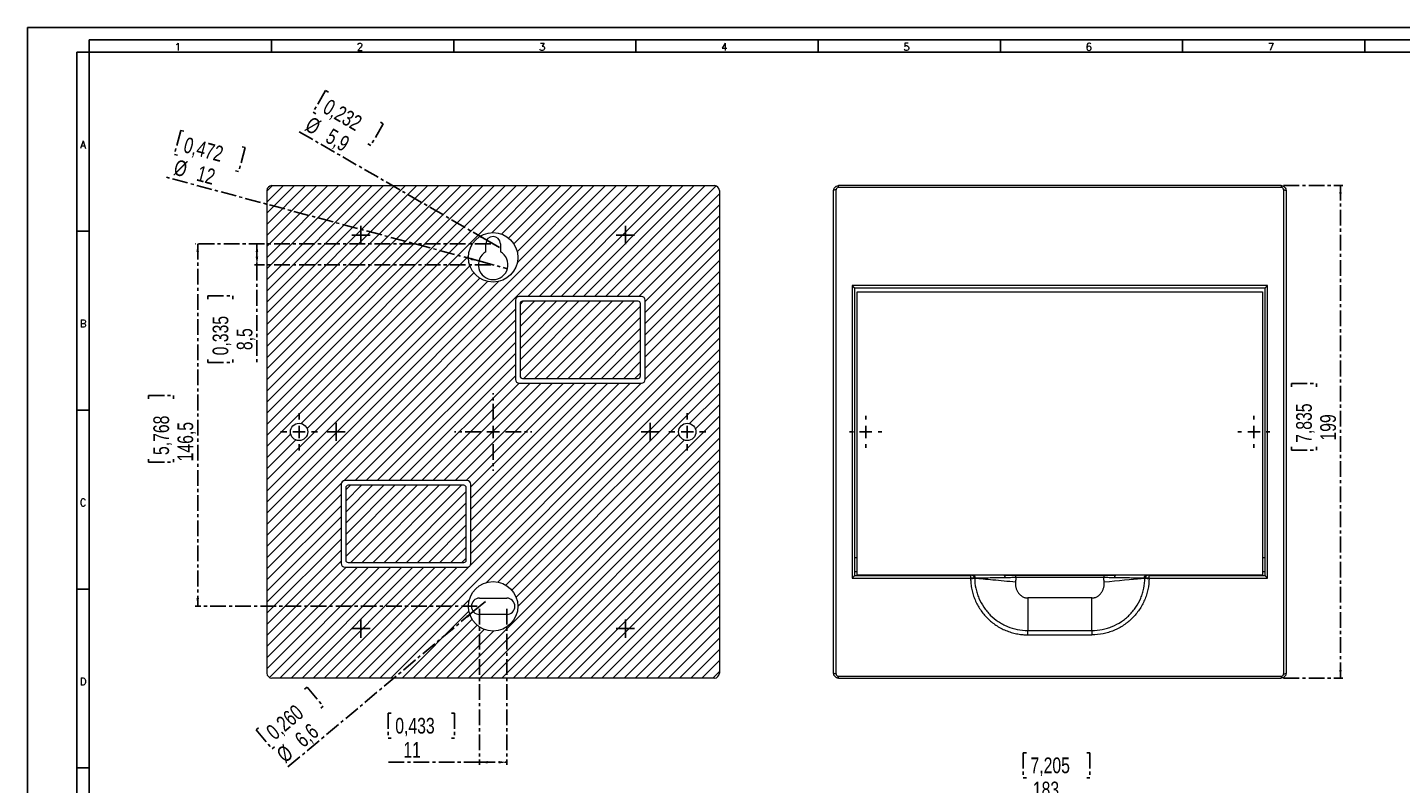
# Model space of a CAD drawing. Header units: millimetres. Extents: x 0 to 841, y 0 to 594.
# Tile 2 of 3: x 0 to 555, y 288 to 594. Entities that reach past the tile are written whole.
import ezdxf

# ---------------------------------------------------------------- set-up
doc = ezdxf.new("R2010")
doc.units = ezdxf.units.MM
doc.linetypes.add('CENTER', pattern=[10.16, 6.35, -1.27, 1.27, -1.27])
doc.layers.add('CENTRO', color=7, linetype='CENTER')
doc.layers.add('FORMATO', color=7, linetype='Continuous')
doc.styles.add('SLDTEXTSTYLE0', font='ROMANS')
doc.styles.add('SLDTEXTSTYLE3', font='TXT', dxfattribs={"width": 0.75})
doc.dimstyles.new('SLDDIMSTYLE0', dxfattribs={"dimtxt": 6.35, "dimasz": 3.302, "dimexe": 0, "dimexo": 0.0625, "dimgap": 1.5875, "dimtad": 1, "dimdec": 1, "dimrnd": 1e-09, "dimzin": 12, "dimdsep": 46, "dimtxsty": 'SLDTEXTSTYLE3', "dimsah": 1, "dimcen": 0.09, "dimadec": 0, "dimazin": 3, "dimtfac": 1, "dimtdec": 1, "dimtofl": 0, "dimtmove": 0, "dimatfit": 3, "dimfxl": 0, "dimfrac": 2, "dimtolj": 1, "dimtzin": 12, "dimarcsym": 0})
doc.dimstyles.new('SLDDIMSTYLE1', dxfattribs={"dimtxt": 6.35, "dimasz": 3.302, "dimexe": 0, "dimexo": 0.0625, "dimgap": 1.5875, "dimtad": 1, "dimdec": 1, "dimrnd": 1e-09, "dimzin": 12, "dimdsep": 46, "dimtxsty": 'SLDTEXTSTYLE3', "dimblk1": 'NONE', "dimsah": 1, "dimcen": 0, "dimadec": 0, "dimazin": 3, "dimtfac": 1, "dimtdec": 1, "dimtmove": 0, "dimatfit": 3, "dimldrblk": 'NONE', "dimfxl": 0, "dimfrac": 2, "dimtolj": 1, "dimtzin": 12, "dimarcsym": 0})

# ---------------------------------------------------------------- blocks, each defined once
blk = doc.blocks.new('_D')
at = {"layer": 'CENTRO'}
for p, q in [((508.04, 530.1), (532.04, 530.1)), ((531.04, 331.1), (531.04, 530.1)), ((511.2, 448.86), (511.2, 450.15)), ((511.2, 450.15), (521.29, 450.15)), ((521.29, 450.15), (521.29, 448.86)), ((511.2, 424.53), (511.2, 423.25)), ((511.2, 423.25), (521.29, 423.25)), ((521.29, 423.25), (521.29, 424.53)), ((508.04, 331.1), (532.04, 331.1))]:
    blk.add_line(p, q, dxfattribs=at)
for points in [[(531.04, 530.1), (530.54, 526.79), (531.55, 526.79)], [(531.04, 331.1), (531.55, 334.4), (530.54, 334.4)]]:
    blk.add_solid(points, dxfattribs=at)
at = {"layer": 'CENTRO', "char_height": 6.35, "attachment_point": 1, "rotation": 90, "style": 'SLDTEXTSTYLE3'}
for s, insert in [('7,835', (513.1, 426.14, -44.71)), ('199', (522.86, 427.08, -44.71))]:
    blk.add_mtext(s, dxfattribs=dict(at, insert=insert))
blk = doc.blocks.new('SW_CENTERMARKSYMBOL_0')
at = {"layer": 'CENTRO', "color": 0}
for p, q in [((0, 5), (0, 6.5)), ((-5, 0), (-6.5, 0)), ((0, 0), (-2.5, 0)), ((0, 0), (0, 2.5)), ((0, 0), (0, -2.5)), ((0, 0), (2.5, 0)), ((5, 0), (6.5, 0)), ((0, -5), (0, -6.5))]:
    blk.add_line(p, q, dxfattribs=at)
blk = doc.blocks.new('SW_CENTERMARKSYMBOL_1')
at = {"layer": 'CENTRO', "color": 0}
for p, q in [((0, 5), (0, 6.5)), ((-5, 0), (-6.5, 0)), ((0, 0), (-2.5, 0)), ((0, 0), (0, 2.5)), ((0, 0), (0, -2.5)), ((0, 0), (2.5, 0)), ((5, 0), (6.5, 0)), ((0, -5), (0, -6.5))]:
    blk.add_line(p, q, dxfattribs=at)
blk = doc.blocks.new('_D_2')
at = {"layer": 'CENTRO'}
for p, q in [((404.07, 300.92), (402.78, 300.92)), ((402.78, 300.92), (402.78, 290.83)), ((428.4, 300.92), (429.68, 300.92)), ((429.68, 300.92), (429.68, 290.83)), ((402.78, 290.83), (404.07, 290.83)), ((429.68, 290.83), (428.4, 290.83)), ((326.04, 270.08), (326.04, 282.08)), ((326.04, 281.08), (509.04, 281.08)), ((509.04, 270.08), (509.04, 282.08))]:
    blk.add_line(p, q, dxfattribs=at)
for points in [[(326.04, 281.08), (329.34, 280.57), (329.34, 281.58)], [(509.04, 281.08), (505.74, 281.58), (505.74, 280.57)]]:
    blk.add_solid(points, dxfattribs=at)
at = {"layer": 'CENTRO', "char_height": 6.35, "attachment_point": 1, "style": 'SLDTEXTSTYLE3'}
for s, insert in [('7,205', (405.68, 299.02, 0.1)), ('183', (406.62, 289.26, 0.1))]:
    blk.add_mtext(s, dxfattribs=dict(at, insert=insert))
blk = doc.blocks.new('_D_3')
at = {"layer": 'CENTRO'}
for p, q in [((120.59, 568.52), (115.54, 559.78)), ((121.7, 567.88), (120.59, 568.52)), ((115.54, 559.78), (116.66, 559.14)), ((142.77, 555.71), (143.89, 555.07)), ((185.8, 508.07), (109.88, 551.9)), ((143.89, 555.07), (138.84, 546.33)), ((138.84, 546.33), (137.73, 546.98)), ((185.8, 508.07), (190.91, 505.12))]:
    blk.add_line(p, q, dxfattribs=at)
blk.add_solid([(185.8, 508.07), (183.19, 510.16), (182.68, 509.28)], dxfattribs=at)
at = {"layer": 'CENTRO', "char_height": 6.35, "attachment_point": 1, "rotation": 330, "style": 'SLDTEXTSTYLE3'}
for s, insert in [('0,232', (122.14, 565.42, -44.71)), ('%%c', (114.95, 558.31, -44.71)), ('5,9', (123.25, 553.52, -44.71))]:
    blk.add_mtext(s, dxfattribs=dict(at, insert=insert))
blk = doc.blocks.new('_NONE')
blk = doc.blocks.new('_D_4')
at = {"layer": 'CENTRO'}
for p, q in [((62.04, 552.44), (59.43, 542.7)), ((63.29, 552.11), (62.04, 552.44)), ((88.03, 545.48), (85.42, 535.74)), ((86.78, 545.81), (88.03, 545.48)), ((59.43, 542.7), (60.68, 542.37)), ((182.56, 499.65), (55.98, 533.56)), ((85.42, 535.74), (84.17, 536.07)), ((182.56, 499.65), (194.15, 496.54))]:
    blk.add_line(p, q, dxfattribs=at)
blk.add_solid([(182.56, 499.65), (179.5, 500.99), (179.24, 500.01)], dxfattribs=at)
at = {"layer": 'CENTRO', "char_height": 6.35, "attachment_point": 1, "rotation": 345, "style": 'SLDTEXTSTYLE3'}
for s, insert in [('0,472', (64.35, 549.86, -44.71)), ('%%c', (60.37, 540.82, -44.71)), ('12', (69.63, 538.34, -44.71))]:
    blk.add_mtext(s, dxfattribs=dict(at, insert=insert))
blk = doc.blocks.new('_D_5')
at = {"layer": 'CENTRO'}
for p, q in [((187.35, 506.6), (91.82, 506.6)), ((92.82, 506.6), (92.82, 498.1)), ((187.35, 498.1), (91.82, 498.1)), ((92.82, 498.1), (92.82, 457.64)), ((72.97, 484.22), (72.97, 485.51)), ((72.97, 485.51), (83.06, 485.51)), ((83.06, 485.51), (83.06, 484.22)), ((72.97, 459.9), (72.97, 458.61)), ((72.97, 458.61), (83.06, 458.61)), ((83.06, 458.61), (83.06, 459.9))]:
    blk.add_line(p, q, dxfattribs=at)
for points in [[(92.82, 506.6), (92.31, 503.29), (93.33, 503.29)], [(92.82, 498.1), (93.33, 501.4), (92.31, 501.4)]]:
    blk.add_solid(points, dxfattribs=at)
at = {"layer": 'CENTRO', "char_height": 6.35, "attachment_point": 1, "rotation": 90, "style": 'SLDTEXTSTYLE3'}
for s, insert in [('0,335', (74.88, 461.51, -44.71)), ('8,5', (84.63, 463.62, -44.71))]:
    blk.add_mtext(s, dxfattribs=dict(at, insert=insert))
blk = doc.blocks.new('_D_6')
at = {"layer": 'CENTRO'}
for p, q in [((187.35, 506.6), (67.85, 506.6)), ((68.85, 506.6), (68.85, 360.1)), ((49.01, 443.95), (49.01, 445.24)), ((49.01, 445.24), (59.1, 445.24)), ((59.1, 445.24), (59.1, 443.95)), ((49.01, 419.63), (49.01, 418.34)), ((49.01, 418.34), (59.1, 418.34)), ((59.1, 418.34), (59.1, 419.63)), ((181.85, 360.1), (67.85, 360.1))]:
    blk.add_line(p, q, dxfattribs=at)
for points in [[(68.85, 506.6), (68.35, 503.29), (69.36, 503.29)], [(68.85, 360.1), (69.36, 363.4), (68.35, 363.4)]]:
    blk.add_solid(points, dxfattribs=at)
at = {"layer": 'CENTRO', "char_height": 6.35, "attachment_point": 1, "rotation": 90, "style": 'SLDTEXTSTYLE3'}
for s, insert in [('5,768', (50.91, 421.23, -44.71)), ('146,5', (60.67, 418.66, -44.71))]:
    blk.add_mtext(s, dxfattribs=dict(at, insert=insert))
blk = doc.blocks.new('_D_7')
at = {"layer": 'CENTRO'}
for p, q in [((180.32, 357.98), (185.38, 362.21)), ((180.32, 357.98), (104.42, 294.44)), ((112.11, 326.66), (113.1, 327.49)), ((113.1, 327.49), (119.57, 319.75)), ((119.57, 319.75), (118.59, 318.92)), ((93.46, 311.05), (92.47, 310.22)), ((92.47, 310.22), (98.95, 302.48)), ((98.95, 302.48), (99.93, 303.31))]:
    blk.add_line(p, q, dxfattribs=at)
blk.add_solid([(180.32, 357.98), (177.46, 356.25), (178.12, 355.47)], dxfattribs=at)
at = {"layer": 'CENTRO', "char_height": 6.35, "attachment_point": 1, "rotation": 39.932, "style": 'SLDTEXTSTYLE3'}
for s, insert in [('0,260', (95.91, 310.62, -44.71)), ('6,6', (107.47, 307.57, -44.71)), ('%%c', (100.12, 301.42, -44.71))]:
    blk.add_mtext(s, dxfattribs=dict(at, insert=insert))
blk = doc.blocks.new('_D_8')
at = {"layer": 'CENTRO'}
for p, q in [((182.85, 359.1), (182.85, 296.1)), ((193.85, 359.1), (193.85, 296.1)), ((147.15, 316.94), (145.87, 316.94)), ((145.87, 316.94), (145.87, 306.85)), ((171.48, 316.94), (172.77, 316.94)), ((172.77, 316.94), (172.77, 306.85)), ((145.87, 306.85), (147.15, 306.85)), ((172.77, 306.85), (171.48, 306.85)), ((182.85, 297.1), (144.9, 297.1)), ((182.85, 297.1), (193.85, 297.1))]:
    blk.add_line(p, q, dxfattribs=at)
for points in [[(182.85, 297.1), (186.16, 296.59), (186.16, 297.6)], [(193.85, 297.1), (190.55, 297.6), (190.55, 296.59)]]:
    blk.add_solid(points, dxfattribs=at)
at = {"layer": 'CENTRO', "char_height": 6.35, "attachment_point": 1, "style": 'SLDTEXTSTYLE3'}
for s, insert in [('0,433', (148.76, 315.04, -44.71)), ('11', (152.05, 305.28, -44.71))]:
    blk.add_mtext(s, dxfattribs=dict(at, insert=insert))
blk = doc.blocks.new('SW_CENTERMARKSYMBOL_2')
at = {"layer": 'CENTRO', "color": 0}
for p, q in [((0, 5), (0, 7.5)), ((-5, 0), (-7.5, 0)), ((0, 0), (-2.5, 0)), ((0, 0), (0, 2.5)), ((0, 0), (0, -2.5)), ((0, 0), (2.5, 0)), ((5, 0), (7.5, 0)), ((0, -5), (0, -7.5))]:
    blk.add_line(p, q, dxfattribs=at)
blk = doc.blocks.new('SW_CENTERMARKSYMBOL_3')
at = {"layer": 'CENTRO', "color": 0}
for p, q in [((0, 5), (0, 7.5)), ((-5, 0), (-7.5, 0)), ((0, 0), (-2.5, 0)), ((0, 0), (0, 2.5)), ((0, 0), (0, -2.5)), ((0, 0), (2.5, 0)), ((5, 0), (7.5, 0)), ((0, -5), (0, -7.5))]:
    blk.add_line(p, q, dxfattribs=at)
blk = doc.blocks.new('SW_CENTERMARKSYMBOL_4')
at = {"layer": 'CENTRO', "color": 0}
for p, q in [((0, 5), (0, 15.7)), ((-5, 0), (-15.7, 0)), ((0, 0), (-2.5, 0)), ((0, 0), (0, 2.5)), ((0, 0), (0, -2.5)), ((0, 0), (2.5, 0)), ((5, 0), (15.7, 0)), ((0, -5), (0, -15.7))]:
    blk.add_line(p, q, dxfattribs=at)
blk = doc.blocks.new('SW_CENTERMARKSYMBOL_5')
at = {"layer": 'CENTRO', "color": 0}
for p, q in [((-2.5, 0), (-3.65, 0)), ((0, 0), (-2.5, 0)), ((0, 2.5), (0, 3.65)), ((0, 0), (0, 2.5)), ((0, 0), (0, -2.5)), ((0, 0), (2.5, 0)), ((2.5, 0), (3.65, 0)), ((0, -2.5), (0, -3.65))]:
    blk.add_line(p, q, dxfattribs=at)
blk = doc.blocks.new('SW_CENTERMARKSYMBOL_6')
at = {"layer": 'CENTRO', "color": 0}
for p, q in [((-2.5, 0), (-3.7, 0)), ((0, 0), (-2.5, 0)), ((0, 2.5), (0, 3.7)), ((0, 0), (0, 2.5)), ((0, 0), (0, -2.5)), ((0, 0), (2.5, 0)), ((2.5, 0), (3.7, 0)), ((0, -2.5), (0, -3.7))]:
    blk.add_line(p, q, dxfattribs=at)
blk = doc.blocks.new('SW_CENTERMARKSYMBOL_7')
at = {"layer": 'CENTRO', "color": 0}
for p, q in [((-2.5, 0), (-3.7, 0)), ((0, 0), (-2.5, 0)), ((0, 2.5), (0, 3.7)), ((0, 0), (0, 2.5)), ((0, 0), (0, -2.5)), ((0, 0), (2.5, 0)), ((2.5, 0), (3.7, 0)), ((0, -2.5), (0, -3.7))]:
    blk.add_line(p, q, dxfattribs=at)
blk = doc.blocks.new('SW_CENTERMARKSYMBOL_8')
at = {"layer": 'CENTRO', "color": 0}
for p, q in [((-2.5, 0), (-3.7, 0)), ((0, 0), (-2.5, 0)), ((0, 2.5), (0, 3.7)), ((0, 0), (0, 2.5)), ((0, 0), (0, -2.5)), ((0, 0), (2.5, 0)), ((2.5, 0), (3.7, 0)), ((0, -2.5), (0, -3.7))]:
    blk.add_line(p, q, dxfattribs=at)
blk = doc.blocks.new('SW_CENTERMARKSYMBOL_9')
at = {"layer": 'CENTRO', "color": 0}
for p, q in [((-2.5, 0), (-3.7, 0)), ((0, 0), (-2.5, 0)), ((0, 2.5), (0, 3.7)), ((0, 0), (0, 2.5)), ((0, 0), (0, -2.5)), ((0, 0), (2.5, 0)), ((2.5, 0), (3.7, 0)), ((0, -2.5), (0, -3.7))]:
    blk.add_line(p, q, dxfattribs=at)
blk = doc.blocks.new('SW_CENTERMARKSYMBOL_10')
at = {"layer": 'CENTRO', "color": 0}
for p, q in [((-2.5, 0), (-3.65, 0)), ((0, 0), (-2.5, 0)), ((0, 2.5), (0, 3.65)), ((0, 0), (0, 2.5)), ((0, 0), (0, -2.5)), ((0, 0), (2.5, 0)), ((2.5, 0), (3.65, 0)), ((0, -2.5), (0, -3.65))]:
    blk.add_line(p, q, dxfattribs=at)

msp = doc.modelspace()

# ---------------------------------------------------------------- hatches: boundary and pattern name
at = {"linetype": 'Continuous', "lineweight": 0}
h = msp.add_hatch(dxfattribs=at)
h.set_pattern_fill('ANSI31', style=0)
edge = h.paths.add_edge_path(flags=0)
edge.add_line((279.85, 333.1), (279.85, 528.1))
edge.add_arc((277.85, 528.1), 2, 0, 90)
edge.add_line((277.85, 530.1), (98.85, 530.1))
edge.add_arc((98.85, 528.1), 2, 90, 180)
edge.add_line((96.85, 528.1), (96.85, 333.1))
edge.add_arc((98.85, 333.1), 2, 180, 270)
edge.add_line((98.85, 331.1), (277.85, 331.1))
edge.add_arc((277.85, 333.1), 2, 270, 360)
edge = h.paths.add_edge_path(flags=0)
edge.add_arc((128.35, 377.4), 1.5, 180, 270, ccw=False)
edge.add_line((126.85, 377.4), (126.85, 409.4))
edge.add_arc((128.35, 409.4), 1.5, 90, 180, ccw=False)
edge.add_line((128.35, 410.9), (177.85, 410.9))
edge.add_arc((177.85, 409.4), 1.5, 0, 90, ccw=False)
edge.add_line((179.35, 409.4), (179.35, 377.4))
edge.add_arc((177.85, 377.4), 1.5, 270, 360, ccw=False)
edge.add_line((177.85, 375.9), (128.35, 375.9))
edge = h.paths.add_edge_path(flags=0)
edge.add_arc((248.35, 483.8), 1.5, 0, 90, ccw=False)
edge.add_line((249.85, 483.8), (249.85, 451.8))
edge.add_arc((248.35, 451.8), 1.5, 270, 360, ccw=False)
edge.add_line((248.35, 450.3), (198.85, 450.3))
edge.add_arc((198.85, 451.8), 1.5, 180, 270, ccw=False)
edge.add_line((197.35, 451.8), (197.35, 483.8))
edge.add_arc((198.85, 483.8), 1.5, 90, 180, ccw=False)
edge.add_line((198.85, 485.3), (248.35, 485.3))
edge = h.paths.add_edge_path(flags=0)
edge.add_arc((188.35, 501.1), 10, 0, 360)
edge = h.paths.add_edge_path(flags=0)
edge.add_arc((188.35, 360.1), 10, 0, 360)
edge = h.paths.add_edge_path(flags=0)
edge.add_arc((266.85, 430.6), 3.5, 0, 360)
edge = h.paths.add_edge_path(flags=0)
edge.add_arc((109.85, 430.6), 3.5, 0, 360)
h = msp.add_hatch(dxfattribs=at)
h.set_pattern_fill('ANSI31', style=0)
edge = h.paths.add_edge_path(flags=0)
edge.add_line((246.95, 483.4), (200.25, 483.4))
edge.add_arc((200.25, 482.4), 1, 90, 180)
edge.add_line((199.25, 482.4), (199.25, 453.2))
edge.add_arc((200.25, 453.2), 1, 180, 270)
edge.add_line((200.25, 452.2), (246.95, 452.2))
edge.add_arc((246.95, 453.2), 1, 270, 360)
edge.add_line((247.95, 453.2), (247.95, 482.4))
edge.add_arc((246.95, 482.4), 1, 360, 450)
h = msp.add_hatch(dxfattribs=at)
h.set_pattern_fill('ANSI31', style=0)
edge = h.paths.add_edge_path(flags=0)
edge.add_line((176.45, 409), (129.75, 409))
edge.add_arc((129.75, 408), 1, 90, 180)
edge.add_line((128.75, 408), (128.75, 378.8))
edge.add_arc((129.75, 378.8), 1, 180, 270)
edge.add_line((129.75, 377.8), (176.45, 377.8))
edge.add_arc((176.45, 378.8), 1, 270, 360)
edge.add_line((177.45, 378.8), (177.45, 408))
edge.add_arc((176.45, 408), 1, 360, 450)

# ---------------------------------------------------------------- linework, layer by layer
at = {"color": 7, "linetype": 'Continuous', "lineweight": 15}
for p, q in [((96.85, 528.1), (96.85, 333.1)), ((98.85, 530.1), (277.85, 530.1)), ((279.85, 528.1), (279.85, 333.1)), ((327.04, 332.84), (327.04, 528.35)), ((328.04, 529.35), (328.04, 530.1)), ((507.04, 530.1), (328.04, 530.1)), ((507.04, 529.35), (328.04, 529.35)), ((507.04, 530.1), (507.04, 529.35)), ((508.04, 528.35), (508.04, 332.84)), ((185.4, 503.32), (185.4, 506.6)), ((191.3, 506.6), (191.3, 503.32)), ((333.54, 489.75), (333.54, 371.44)), ((501.54, 489.75), (333.54, 489.75)), ((501.54, 371.44), (501.54, 489.75)), ((197.35, 483.8), (197.35, 451.8)), ((248.35, 485.3), (198.85, 485.3)), ((246.95, 483.4), (200.25, 483.4)), ((249.85, 451.8), (249.85, 483.8)), ((500.54, 488.61), (334.54, 488.61)), ((335.54, 487.18), (499.54, 487.18)), ((335.54, 372.68), (335.54, 487.18)), ((335.54, 487.18), (499.54, 487.18)), ((335.54, 487.18), (335.54, 487.18)), ((499.54, 487.18), (499.54, 372.68)), ((499.54, 487.18), (499.54, 487.18)), ((199.25, 482.4), (199.25, 453.2)), ((247.95, 453.2), (247.95, 482.4)), ((198.85, 450.3), (248.35, 450.3)), ((200.25, 452.2), (246.95, 452.2)), ((126.85, 409.4), (126.85, 377.4)), ((177.85, 410.9), (128.35, 410.9)), ((128.75, 408), (128.75, 378.8)), ((176.45, 409), (129.75, 409)), ((177.45, 378.8), (177.45, 408)), ((179.35, 377.4), (179.35, 409.4)), ((129.75, 377.8), (176.45, 377.8)), ((335.54, 379.7), (334.54, 379.7)), ((500.54, 379.7), (499.54, 379.7)), ((128.35, 375.9), (177.85, 375.9)), ((334.54, 374.16), (335.54, 374.16)), ((334.54, 372.6), (381.45, 372.6)), ((499.54, 372.68), (335.54, 372.68)), ((381.45, 372.6), (381.45, 371.44)), ((399.78, 372.6), (395.19, 372.6)), ((435.31, 372.6), (399.78, 372.6)), ((439.89, 372.6), (435.31, 372.6)), ((435.31, 372.6), (435.31, 371.73)), ((453.63, 371.44), (453.63, 372.6)), ((453.63, 372.6), (500.54, 372.6)), ((499.54, 374.16), (500.54, 374.16)), ((333.54, 371.44), (381.45, 371.44)), ((381.45, 371.44), (381.46, 371.39)), ((435.31, 371.73), (399.78, 371.73)), ((453.63, 371.39), (453.63, 371.44)), ((453.63, 371.44), (501.54, 371.44)), ((182.85, 363.4), (193.85, 363.4)), ((404.54, 363.48), (404.54, 350.32)), ((430.54, 363.48), (404.54, 363.48)), ((193.85, 356.8), (182.85, 356.8)), ((404.54, 348.58), (404.54, 350.32)), ((404.54, 350.32), (430.54, 350.32)), ((430.54, 350.32), (430.54, 348.58)), ((404.54, 348.58), (430.54, 348.58)), ((277.85, 331.1), (98.85, 331.1)), ((328.04, 331.84), (507.04, 331.84)), ((328.04, 331.1), (328.04, 331.84)), ((328.04, 331.1), (507.04, 331.1))]:
    msp.add_line(p, q, dxfattribs=at)
at = {"color": 7, "linetype": 'Continuous', "lineweight": 15, "flags": 128}
for points in [[(435.47, 369.99), (437.58, 370.19), (439.66, 370.38), (441.7, 370.57), (443.67, 370.76), (445.55, 370.94), (447.31, 371.1), (448.94, 371.26), (450.42, 371.4), (451.73, 371.52)], [(507.04, 331.84), (507.04, 331.68), (507.04, 331.54), (507.04, 331.41), (507.04, 331.3), (507.04, 331.21), (507.04, 331.15), (507.04, 331.11), (507.04, 331.1)]]:
    msp.add_lwpolyline(points, dxfattribs=at)
at = {"color": 7, "linetype": 'Continuous', "lineweight": 15}
for centre, radius in [((188.35, 501.1), 10), ((109.85, 430.6), 3.5), ((266.85, 430.6), 3.5), ((188.35, 360.1), 10)]:
    msp.add_circle(centre, radius, dxfattribs=at)
for centre, radius, start, end in [((98.85, 528.1), 2, 90, 180), ((277.85, 528.1), 2, 0, 90), ((326.81, 527.18), 1.19, 78.6908, 130.046), ((188.35, 506.6), 2.95, 0, 180), ((188.35, 498.1), 6, 119.4502, 60.5498), ((198.85, 483.8), 1.5, 90, 180), ((200.25, 482.4), 1, 90, 180), ((246.95, 482.4), 1, 360, 90), ((248.35, 483.8), 1.5, 0, 90), ((198.85, 451.8), 1.5, 180, 270), ((200.25, 453.2), 1, 180, 270), ((246.95, 453.2), 1, 270, 0), ((248.35, 451.8), 1.5, 270, 360), ((128.35, 409.4), 1.5, 90, 180), ((129.75, 408), 1, 90, 180), ((176.45, 408), 1, 360, 90), ((177.85, 409.4), 1.5, 0, 90), ((129.75, 378.8), 1, 180, 270), ((176.45, 378.8), 1, 270, 0), ((128.35, 377.4), 1.5, 180, 270), ((177.85, 377.4), 1.5, 270, 360), ((381.95, 371.69), 0.926, 347.5698, 77.2897), ((382.18, 371.66), 0.941, 351.3339, 83.6054), ((382.43, 371.67), 0.938, 351.0587, 83.061), ((394.06, 371.82), 1.37, 349.6155, 34.3131), ((441.02, 371.82), 1.37, 145.6869, 190.3845), ((452.91, 371.66), 0.941, 96.3946, 188.6661), ((453.13, 371.69), 0.926, 102.7103, 192.4302), ((381.42, 381.21), 9.83, 270.2002, 278.399), ((453.66, 381.21), 9.83, 261.601, 269.7998), ((182.85, 360.1), 3.3, 90, 270), ((193.85, 360.1), 3.3, 270, 90), ((98.85, 333.1), 2, 180, 270), ((277.85, 333.1), 2, 270, 0), ((508.28, 334.01), 1.19, 258.6908, 310.046)]:
    msp.add_arc(centre, radius, start, end, dxfattribs=at)
for points, knots in [([(326.04, 528.1), (326.04, 528.23), (326.05, 528.35), (326.1, 528.61), (326.14, 528.73), (326.24, 528.97), (326.3, 529.08), (326.44, 529.3), (326.52, 529.4), (326.71, 529.59), (326.81, 529.67), (327.02, 529.82), (327.14, 529.89), (327.51, 530.04), (327.77, 530.1), (328.04, 530.1)], [0, 0, 0, 0, 0.125, 0.125, 0.25, 0.25, 0.375, 0.375, 0.5, 0.5, 0.625, 0.625, 0.75, 0.75, 1, 1, 1, 1]), ([(326.04, 379.7), (326.04, 380.32), (326.04, 381.56), (326.04, 383.41), (326.04, 385.27), (326.04, 387.13), (326.04, 388.99), (326.04, 390.85), (326.04, 392.71), (326.04, 394.57), (326.04, 396.43), (326.04, 400.78), (326.04, 407.62), (326.04, 416.96), (326.04, 426.31), (326.04, 435.67), (326.04, 445.02), (326.04, 454.36), (326.04, 463.69), (326.04, 472.99), (326.04, 482.28), (326.04, 491.53), (326.04, 500.74), (326.04, 508.08), (326.04, 513.56), (326.04, 517.21), (326.04, 520.85), (326.04, 524.48), (326.04, 526.89), (326.04, 528.1)], [0, 0, 0, 0, 0.0125024, 0.0250035, 0.0375036, 0.050003, 0.0625021, 0.0750011, 0.0875003, 0.1, 0.1125006, 0.1250023, 0.1875001, 0.2500016, 0.3124994, 0.3750009, 0.4374987, 0.5000002, 0.562498, 0.6249995, 0.6874973, 0.7499988, 0.8124966, 0.8749981, 0.8999991, 0.9249974, 0.9499954, 0.9749954, 1, 1, 1, 1]), ([(328.04, 529.35), (327.77, 529.35), (327.51, 529.24), (327.24, 528.96), (327.16, 528.85), (327.07, 528.61), (327.04, 528.48), (327.04, 528.35)], [0, 0, 0, 0, 0.5, 0.5, 0.75, 0.75, 1, 1, 1, 1]), ([(507.04, 530.1), (507.18, 530.1), (507.31, 530.08), (507.57, 530.03), (507.7, 529.99), (507.94, 529.89), (508.06, 529.82), (508.27, 529.68), (508.38, 529.59), (508.65, 529.31), (508.8, 529.09), (508.94, 528.73), (508.98, 528.61), (509.03, 528.35), (509.04, 528.23), (509.04, 528.1)], [0, 0, 0, 0, 0.125, 0.125, 0.25, 0.25, 0.375, 0.375, 0.5, 0.5, 0.75, 0.75, 0.875, 0.875, 1, 1, 1, 1]), ([(508.04, 528.35), (508.04, 528.48), (508.02, 528.61), (507.92, 528.85), (507.85, 528.96), (507.66, 529.15), (507.55, 529.22), (507.31, 529.33), (507.18, 529.35), (507.04, 529.35)], [0, 0, 0, 0, 0.25, 0.25, 0.5, 0.5, 0.75, 0.75, 1, 1, 1, 1]), ([(508.04, 528.35), (508.16, 528.35), (508.29, 528.35), (508.53, 528.32), (508.65, 528.3), (508.85, 528.25), (508.92, 528.22), (509.02, 528.16), (509.04, 528.13), (509.04, 528.1)], [0, 0, 0, 0, 0.25, 0.25, 0.5, 0.5, 0.75, 0.75, 1, 1, 1, 1]), ([(509.04, 528.1), (509.04, 527.49), (509.04, 526.29), (509.04, 524.48), (509.04, 522.66), (509.04, 520.85), (509.04, 519.03), (509.04, 517.21), (509.04, 515.38), (509.04, 513.56), (509.04, 511.73), (509.04, 507.47), (509.04, 500.74), (509.04, 491.53), (509.04, 482.28), (509.04, 473), (509.04, 463.69), (509.04, 454.36), (509.04, 445.02), (509.04, 435.67), (509.04, 426.32), (509.04, 416.96), (509.04, 407.62), (509.04, 400.16), (509.04, 394.57), (509.04, 390.85), (509.04, 387.13), (509.04, 383.41), (509.04, 380.94), (509.04, 379.7)], [0, 0, 0, 0, 0.0125024, 0.0250035, 0.0375036, 0.050003, 0.0625021, 0.0750011, 0.0875003, 0.1, 0.1125006, 0.1250023, 0.1875001, 0.2500016, 0.3124994, 0.3750009, 0.4374987, 0.5000002, 0.562498, 0.6249995, 0.6874973, 0.7499988, 0.8124966, 0.8749981, 0.8999991, 0.9249974, 0.9499954, 0.9749954, 1, 1, 1, 1]), ([(334.54, 488.61), (334.54, 488.61), (334.54, 488.62), (334.53, 488.64), (334.51, 488.67), (334.48, 488.72), (334.42, 488.8), (334.33, 488.92), (334.19, 489.07), (334.04, 489.24), (333.88, 489.41), (333.74, 489.55), (333.63, 489.67), (333.57, 489.72), (333.54, 489.75)], [0, 0, 0, 0, 0.041138, 0.082828, 0.125162, 0.186236, 0.250618, 0.375704, 0.500758, 0.625203, 0.749943, 0.874939, 0.937587, 1, 1, 1, 1]), ([(501.54, 489.75), (501.52, 489.73), (501.46, 489.67), (501.35, 489.56), (501.15, 489.36), (500.94, 489.13), (500.76, 488.92), (500.66, 488.8), (500.6, 488.72), (500.57, 488.67), (500.55, 488.63), (500.54, 488.62), (500.54, 488.61)], [0, 0, 0, 0, 0.057358, 0.125153, 0.250241, 0.498951, 0.624097, 0.749276, 0.813704, 0.874824, 0.938086, 1, 1, 1, 1]), ([(334.54, 488.61), (334.54, 479.64), (334.54, 470.61), (334.54, 452.45), (334.54, 443.33), (334.54, 425.09), (334.54, 415.96), (334.54, 397.77), (334.54, 388.71), (334.54, 379.7)], [0, 0, 0, 0, 0.25, 0.25, 0.5, 0.5, 0.75, 0.75, 1, 1, 1, 1]), ([(500.54, 379.7), (500.54, 388.71), (500.54, 397.77), (500.54, 415.96), (500.54, 425.09), (500.54, 443.33), (500.54, 452.45), (500.54, 470.61), (500.54, 479.64), (500.54, 488.61)], [0, 0, 0, 0, 0.25, 0.25, 0.5, 0.5, 0.75, 0.75, 1, 1, 1, 1]), ([(326.04, 346.78), (326.04, 347.34), (326.04, 348.47), (326.04, 350.16), (326.04, 351.85), (326.04, 353.54), (326.04, 355.24), (326.04, 357.63), (326.04, 360.71), (326.04, 364.5), (326.04, 368.29), (326.04, 372.09), (326.04, 375.89), (326.04, 378.43), (326.04, 379.7)], [0, 0, 0, 0, 0.051677, 0.103356, 0.155039, 0.206725, 0.258417, 0.310115, 0.425117, 0.540095, 0.655061, 0.770026, 0.885001, 1, 1, 1, 1]), ([(333.54, 371.44), (333.57, 371.47), (333.62, 371.52), (333.74, 371.64), (333.93, 371.84), (334.14, 372.07), (334.33, 372.27), (334.42, 372.39), (334.48, 372.47), (334.52, 372.52), (334.54, 372.56), (334.54, 372.58), (334.54, 372.58)], [0, 0, 0, 0, 0.0573577, 0.125153, 0.2502414, 0.4989506, 0.6240966, 0.7492757, 0.8137044, 0.8748244, 0.9380857, 1, 1, 1, 1]), ([(399.78, 371.73), (399.78, 371.9), (399.78, 372.08), (399.78, 372.38), (399.78, 372.51), (399.78, 372.6)], [0, 0, 0, 0, 0.5, 0.5, 1, 1, 1, 1]), ([(451.73, 371.52), (451.72, 371.64), (451.73, 371.78), (451.8, 372.04), (451.86, 372.17), (452.02, 372.38), (452.12, 372.47), (452.33, 372.57), (452.44, 372.6), (452.54, 372.6)], [0, 0, 0, 0, 0.25, 0.25, 0.5, 0.5, 0.75, 0.75, 1, 1, 1, 1]), ([(500.54, 372.58), (500.54, 372.58), (500.54, 372.57), (500.55, 372.55), (500.57, 372.52), (500.6, 372.47), (500.66, 372.39), (500.76, 372.27), (500.89, 372.12), (501.05, 371.95), (501.21, 371.78), (501.35, 371.64), (501.46, 371.52), (501.51, 371.47), (501.54, 371.44)], [0, 0, 0, 0, 0.0411378, 0.0828285, 0.1251616, 0.1862364, 0.2506176, 0.3757042, 0.5007578, 0.6252026, 0.7499432, 0.8749392, 0.937587, 1, 1, 1, 1]), ([(382.86, 371.49), (382.76, 371.49), (382.66, 371.48), (382.45, 371.47), (382.33, 371.46), (382.09, 371.45), (381.97, 371.45), (381.71, 371.44), (381.59, 371.44), (381.45, 371.44)], [0, 0, 0, 0, 0.25, 0.25, 0.5, 0.5, 0.75, 0.75, 1, 1, 1, 1]), ([(381.46, 371.39), (381.46, 371.24), (381.46, 370.94), (381.48, 370.49), (381.51, 370.04), (381.54, 369.6), (381.61, 368.93), (381.73, 368.04), (381.93, 366.95), (382.19, 365.86), (382.6, 364.42), (383.24, 362.67), (384.21, 360.65), (385.37, 358.74), (386.71, 356.94), (388.22, 355.28), (389.89, 353.78), (391.7, 352.44), (393.63, 351.28), (395.68, 350.31), (397.45, 349.67), (398.9, 349.27), (400.01, 349.02), (401.13, 348.82), (402.14, 348.7), (403.02, 348.63), (403.78, 348.59), (404.29, 348.58), (404.54, 348.58)], [0, 0, 0, 0, 0.0125311, 0.025057, 0.0375824, 0.0501119, 0.0626502, 0.0937535, 0.124864, 0.1560397, 0.1872177, 0.2500244, 0.3123661, 0.3745593, 0.4371769, 0.4998073, 0.561987, 0.6243023, 0.6871131, 0.7494405, 0.8116113, 0.8429476, 0.8742622, 0.9057017, 0.9371274, 0.958091, 0.9790406, 1, 1, 1, 1]), ([(383.11, 371.52), (383.12, 370.12), (383.27, 368.74), (383.69, 366.71), (383.87, 366.04), (384.28, 364.72), (384.52, 364.05), (385.33, 362.13), (385.99, 360.92), (387.16, 359.2), (387.57, 358.64), (388.47, 357.56), (388.94, 357.04), (390.41, 355.58), (391.49, 354.7), (393.23, 353.54), (393.84, 353.17), (395.07, 352.52), (395.7, 352.22), (397.63, 351.42), (398.96, 351.02), (401.73, 350.46), (403.13, 350.32), (404.54, 350.32)], [0, 0, 0, 0, 0.125, 0.125, 0.1875, 0.1875, 0.25, 0.25, 0.375, 0.375, 0.4375, 0.4375, 0.5, 0.5, 0.625, 0.625, 0.6875, 0.6875, 0.75, 0.75, 0.875, 0.875, 1, 1, 1, 1]), ([(395.41, 371.58), (394.81, 371.57), (394.21, 371.57), (393.03, 371.57), (392.45, 371.56), (390.75, 371.56), (389.66, 371.55), (388.13, 371.54), (387.63, 371.54), (386.66, 371.54), (386.19, 371.53), (384.87, 371.53), (384.07, 371.52), (383.36, 371.52)], [0, 0, 0, 0, 0.125, 0.125, 0.25, 0.25, 0.5, 0.5, 0.625, 0.625, 0.75, 0.75, 1, 1, 1, 1]), ([(383.36, 371.52), (384.24, 371.44), (385.3, 371.34), (387.71, 371.11), (389.06, 370.98), (391.94, 370.71), (393.46, 370.57), (396.55, 370.28), (398.1, 370.13), (399.62, 369.99)], [0, 0, 0, 0, 0.25, 0.25, 0.5, 0.5, 0.75, 0.75, 1, 1, 1, 1]), ([(399.78, 371.73), (399.05, 371.73), (398.32, 371.7), (396.86, 371.62), (396.13, 371.58), (395.41, 371.58)], [0, 0, 0, 0, 0.5, 0.5, 1, 1, 1, 1]), ([(399.62, 369.99), (399.61, 369.91), (399.6, 369.76), (399.59, 369.53), (399.59, 369.3), (399.59, 369.07), (399.61, 368.73), (399.67, 368.28), (399.78, 367.72), (399.94, 367.17), (400.22, 366.46), (400.69, 365.63), (401.31, 364.9), (401.89, 364.4), (402.36, 364.08), (402.87, 363.82), (403.35, 363.65), (403.79, 363.55), (404.16, 363.49), (404.42, 363.48), (404.54, 363.48)], [0, 0, 0, 0, 0.024994, 0.049972, 0.074961, 0.099992, 0.125094, 0.18743, 0.249707, 0.312508, 0.374903, 0.499558, 0.624534, 0.687781, 0.749811, 0.812936, 0.875026, 0.916903, 0.958442, 1, 1, 1, 1]), ([(430.54, 350.32), (431.95, 350.32), (433.35, 350.46), (435.41, 350.87), (436.09, 351.04), (437.44, 351.45), (438.09, 351.69), (440.02, 352.48), (441.25, 353.14), (442.71, 354.11), (443, 354.31), (443.56, 354.72), (443.84, 354.94), (444.64, 355.6), (445.16, 356.06), (446.14, 357.04), (446.61, 357.55), (447.5, 358.62), (447.92, 359.18), (449.09, 360.91), (449.75, 362.13), (450.56, 364.04), (450.8, 364.69), (451.21, 366.03), (451.39, 366.7), (451.81, 368.74), (451.96, 370.12), (451.98, 371.52)], [0, 0, 0, 0, 0.125, 0.125, 0.1875, 0.1875, 0.25, 0.25, 0.375, 0.375, 0.40625, 0.40625, 0.4375, 0.4375, 0.5, 0.5, 0.5625, 0.5625, 0.625, 0.625, 0.75, 0.75, 0.8125, 0.8125, 0.875, 0.875, 1, 1, 1, 1]), ([(453.63, 371.39), (453.61, 369.88), (453.45, 368.39), (452.99, 366.2), (452.8, 365.47), (452.35, 364.03), (452.09, 363.33), (451.22, 361.28), (450.51, 359.97), (449.25, 358.11), (448.79, 357.5), (447.84, 356.35), (447.33, 355.8), (446.28, 354.75), (445.72, 354.26), (444.85, 353.55), (444.56, 353.32), (443.95, 352.87), (443.64, 352.65), (442.07, 351.61), (440.75, 350.9), (438.68, 350.05), (437.97, 349.79), (436.88, 349.46), (436.51, 349.36), (435.78, 349.18), (435.41, 349.1), (433.56, 348.73), (432.06, 348.58), (430.54, 348.58)], [0, 0, 0, 0, 0.125, 0.125, 0.1875, 0.1875, 0.25, 0.25, 0.375, 0.375, 0.4375, 0.4375, 0.5, 0.5, 0.5625, 0.5625, 0.59375, 0.59375, 0.625, 0.625, 0.75, 0.75, 0.8125, 0.8125, 0.84375, 0.84375, 0.875, 0.875, 1, 1, 1, 1]), ([(430.54, 363.48), (430.61, 363.48), (430.73, 363.48), (430.92, 363.5), (431.11, 363.52), (431.3, 363.55), (431.49, 363.59), (431.79, 363.67), (432.21, 363.82), (432.72, 364.08), (433.19, 364.4), (433.77, 364.89), (434.39, 365.63), (434.86, 366.46), (435.14, 367.17), (435.3, 367.72), (435.42, 368.28), (435.48, 368.78), (435.5, 369.22), (435.5, 369.61), (435.48, 369.86), (435.47, 369.99)], [0, 0, 0, 0, 0.020861, 0.041678, 0.062497, 0.083363, 0.104319, 0.125412, 0.187074, 0.249877, 0.31179, 0.375036, 0.500205, 0.62459, 0.686984, 0.749905, 0.812186, 0.874648, 0.916502, 0.958241, 1, 1, 1, 1]), ([(435.47, 369.99), (435.44, 370.28), (435.39, 370.86), (435.33, 371.44), (435.31, 371.73)], [0, 0, 0, 0, 0.497502, 1, 1, 1, 1]), ([(439.68, 371.58), (438.96, 371.58), (438.23, 371.62), (436.76, 371.7), (436.04, 371.73), (435.31, 371.73)], [0, 0, 0, 0, 0.5, 0.5, 1, 1, 1, 1]), ([(451.73, 371.52), (451.01, 371.52), (450.22, 371.53), (448.89, 371.53), (448.43, 371.54), (447.46, 371.54), (446.96, 371.54), (445.42, 371.55), (444.34, 371.56), (442.63, 371.56), (442.05, 371.57), (440.87, 371.57), (440.28, 371.57), (439.68, 371.58)], [0, 0, 0, 0, 0.25, 0.25, 0.375, 0.375, 0.5, 0.5, 0.75, 0.75, 0.875, 0.875, 1, 1, 1, 1]), ([(453.63, 371.44), (453.37, 371.44), (453.11, 371.45), (452.63, 371.47), (452.41, 371.48), (452.23, 371.49)], [0, 0, 0, 0, 0.5, 0.5, 1, 1, 1, 1]), ([(430.54, 350.32), (430.54, 351.21), (430.54, 352.18), (430.54, 354.24), (430.54, 355.34), (430.54, 357.6), (430.54, 358.77), (430.54, 361.13), (430.54, 362.31), (430.54, 363.48)], [0, 0, 0, 0, 0.25, 0.25, 0.5, 0.5, 0.75, 0.75, 1, 1, 1, 1]), ([(326.04, 333.1), (326.04, 333.74), (326.04, 335.04), (326.04, 336.99), (326.04, 338.95), (326.04, 340.9), (326.04, 342.86), (326.04, 344.82), (326.04, 346.13), (326.04, 346.78)], [0, 0, 0, 0, 0.142867, 0.285724, 0.428575, 0.571425, 0.714276, 0.857133, 1, 1, 1, 1]), ([(509.04, 346.78), (509.04, 346.13), (509.04, 344.82), (509.04, 342.86), (509.04, 340.9), (509.04, 338.95), (509.04, 336.99), (509.04, 335.04), (509.04, 333.74), (509.04, 333.1)], [0, 0, 0, 0, 0.142867, 0.285724, 0.428575, 0.571425, 0.714276, 0.857133, 1, 1, 1, 1]), ([(327.04, 332.84), (326.92, 332.84), (326.8, 332.85), (326.55, 332.87), (326.43, 332.89), (326.24, 332.94), (326.16, 332.97), (326.06, 333.03), (326.04, 333.07), (326.04, 333.1)], [0, 0, 0, 0, 0.25, 0.25, 0.5, 0.5, 0.75, 0.75, 1, 1, 1, 1]), ([(328.04, 331.1), (327.91, 331.1), (327.78, 331.11), (327.52, 331.16), (327.39, 331.2), (327.14, 331.3), (327.03, 331.37), (326.81, 331.52), (326.71, 331.6), (326.43, 331.88), (326.29, 332.1), (326.14, 332.46), (326.1, 332.58), (326.05, 332.84), (326.04, 332.97), (326.04, 333.1)], [0, 0, 0, 0, 0.125, 0.125, 0.25, 0.25, 0.375, 0.375, 0.5, 0.5, 0.75, 0.75, 0.875, 0.875, 1, 1, 1, 1]), ([(327.04, 332.84), (327.04, 332.71), (327.07, 332.58), (327.16, 332.34), (327.24, 332.23), (327.42, 332.04), (327.53, 331.97), (327.78, 331.86), (327.91, 331.84), (328.04, 331.84)], [0, 0, 0, 0, 0.25, 0.25, 0.5, 0.5, 0.75, 0.75, 1, 1, 1, 1]), ([(509.04, 333.1), (509.04, 332.97), (509.03, 332.84), (508.98, 332.59), (508.94, 332.46), (508.85, 332.22), (508.79, 332.11), (508.64, 331.89), (508.56, 331.79), (508.38, 331.6), (508.28, 331.52), (508.06, 331.37), (507.94, 331.31), (507.58, 331.15), (507.31, 331.1), (507.04, 331.1)], [0, 0, 0, 0, 0.125, 0.125, 0.25, 0.25, 0.375, 0.375, 0.5, 0.5, 0.625, 0.625, 0.75, 0.75, 1, 1, 1, 1]), ([(507.04, 331.84), (507.31, 331.84), (507.57, 331.95), (507.85, 332.23), (507.92, 332.34), (508.02, 332.58), (508.04, 332.71), (508.04, 332.84)], [0, 0, 0, 0, 0.5, 0.5, 0.75, 0.75, 1, 1, 1, 1])]:
    msp.add_open_spline(points, degree=3, knots=knots, dxfattribs=at)
for points in [[(334.54, 379.7), (334.54, 377.33), (334.54, 374.95), (334.54, 372.58)], [(500.54, 372.58), (500.54, 374.95), (500.54, 377.33), (500.54, 379.7)], [(509.04, 379.7), (509.04, 368.61), (509.04, 357.62), (509.04, 346.78)], [(383.11, 371.52), (383.03, 371.51), (382.95, 371.5), (382.86, 371.49)], [(383.36, 371.52), (383.27, 371.52), (383.19, 371.52), (383.11, 371.52)], [(399.78, 371.73), (399.72, 371.15), (399.67, 370.57), (399.62, 369.99)], [(451.98, 371.52), (451.9, 371.52), (451.81, 371.52), (451.73, 371.52)], [(452.23, 371.49), (452.13, 371.5), (452.05, 371.51), (451.98, 371.52)]]:
    msp.add_open_spline(points, degree=3, dxfattribs=at)
at = {"layer": 'FORMATO'}
for p, q in [((841, 594), (0, 594)), ((0, 594), (0, 0)), ((836, 589), (25, 589)), ((25, 589), (25, 584)), ((98.7, 589), (98.7, 584)), ((172.4, 589), (172.4, 584)), ((246.1, 589), (246.1, 584)), ((319.8, 589), (319.8, 584)), ((393.5, 589), (393.5, 584)), ((467.2, 589), (467.2, 584)), ((540.9, 589), (540.9, 584)), ((20, 584), (20, 5)), ((25, 584), (20, 584)), ((25, 584), (836, 584)), ((25, 5), (25, 584)), ((25, 511.7), (20, 511.7)), ((25, 439.4), (20, 439.4)), ((25, 367.1), (20, 367.1)), ((25, 294.8), (20, 294.8))]:
    msp.add_line(p, q, dxfattribs=at)

# ---------------------------------------------------------------- block references
at = {"layer": 'CENTRO'}
for name, p in [('SW_CENTERMARKSYMBOL_8', (134.85, 510.1)), ('SW_CENTERMARKSYMBOL_7', (241.85, 510.1)), ('SW_CENTERMARKSYMBOL_4', (188.35, 430.6)), ('SW_CENTERMARKSYMBOL_2', (109.85, 430.6)), ('SW_CENTERMARKSYMBOL_10', (124.85, 430.6)), ('SW_CENTERMARKSYMBOL_5', (251.85, 430.6)), ('SW_CENTERMARKSYMBOL_3', (266.85, 430.6)), ('SW_CENTERMARKSYMBOL_0', (339.04, 430.6)), ('SW_CENTERMARKSYMBOL_1', (496.04, 430.6)), ('SW_CENTERMARKSYMBOL_6', (134.85, 351.1)), ('SW_CENTERMARKSYMBOL_9', (241.85, 351.1))]:
    msp.add_blockref(name, p, dxfattribs=at)

# ---------------------------------------------------------------- texts
at = {"layer": 'FORMATO', "char_height": 3, "attachment_point": 2, "style": 'SLDTEXTSTYLE0'}
for s, insert in [('1', (60.76, 587.66)), ('2', (134.46, 587.66)), ('3', (208.16, 587.66)), ('4', (281.86, 587.66)), ('5', (355.56, 587.66)), ('6', (429.26, 587.66)), ('7', (502.96, 587.66)), ('A', (22.48, 548.14)), ('B', (22.5, 475.84)), ('C', (22.5, 403.54)), ('D', (22.5, 331.24))]:
    msp.add_mtext(s, dxfattribs=dict(at, insert=insert))

# ---------------------------------------------------------------- dimensions: what is measured, and where the dimension line sits
at = {"layer": 'CENTRO'}
for p1, p2, picture, middle in [((190.91, 505.12), (185.8, 508.07), '_D_3', (121.74, 545.05)), ((194.15, 496.54), (182.56, 499.65), '_D_4', (69.47, 529.95)), ((185.38, 362.21), (180.32, 357.98), '_D_7', (114.99, 303.29))]:
    dim = msp.add_diameter_dim_2p(p1=p1, p2=p2, dimstyle='SLDDIMSTYLE1', dxfattribs=at)
    dim.commit()
    dim.dimension.update_dxf_attribs({"geometry": picture, "text_midpoint": middle, "dimtype": 163})
for base, p1, p2, picture, middle in [((531.04, 530.1), (507.04, 331.1), (507.04, 530.1), '_D', (531.04, 436.7)), ((68.85, 360.1), (188.35, 506.6), (182.85, 360.1), '_D_6', (68.85, 431.79)), ((92.82, 498.1), (188.35, 506.6), (188.35, 498.1), '_D_5', (92.82, 472.06))]:
    dim = msp.add_linear_dim(base=base, p1=p1, p2=p2, angle=90, dimstyle='SLDDIMSTYLE0', dxfattribs=at)
    dim.commit()
    dim.dimension.update_dxf_attribs({"geometry": picture, "text_midpoint": middle, "dimtype": 160})
for base, p1, p2, picture, middle in [((193.85, 297.1), (182.85, 360.1), (193.85, 360.1), '_D_8', (159.32, 297.1)), ((509.04, 281.08), (326.04, 269.08), (509.04, 269.08), '_D_2', (416.23, 281.08))]:
    dim = msp.add_linear_dim(base=base, p1=p1, p2=p2, dimstyle='SLDDIMSTYLE0', dxfattribs=at)
    dim.commit()
    dim.dimension.update_dxf_attribs({"geometry": picture, "text_midpoint": middle, "dimtype": 160})

doc.saveas('drawing.dxf')
